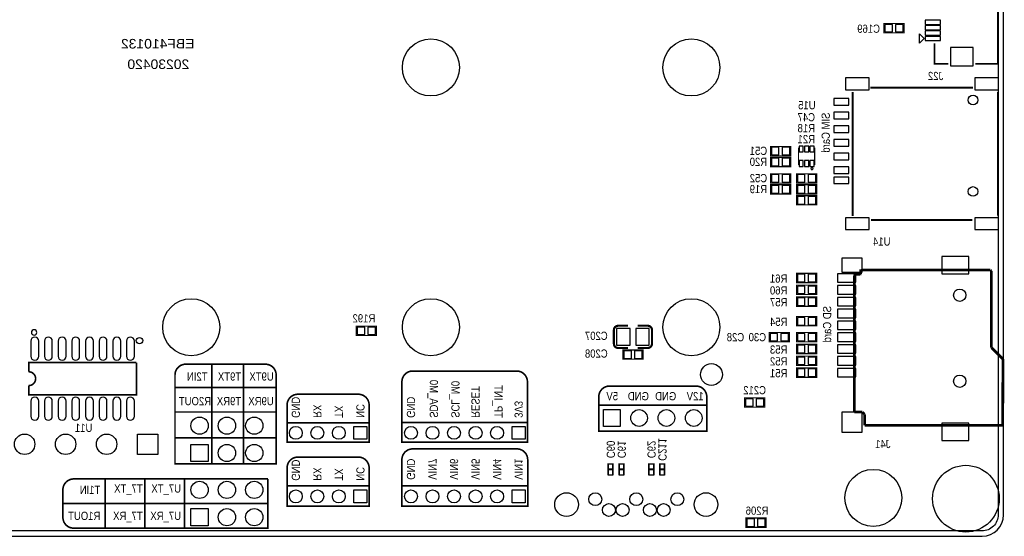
# Model space of a CAD drawing. Extents: x 0 to 158, y 0 to 95.
# Tile 3 of 5: x 67 to 158, y 0 to 48. Entities that reach past the tile are written whole.
import ezdxf
from ezdxf.enums import TextEntityAlignment as Align

# ---------------------------------------------------------------- set-up
doc = ezdxf.new("R2010")
doc.units = 0
doc.header["$MEASUREMENT"] = 0
for name, color, linetype in [('BG_OUTLINE', 12, 'CONTINUOUS'), ('BG_SILKSCREEN_BOTTOM', 150, 'CONTINUOUS'), ('PG_SILKSCREEN_BOTTOM', 150, 'CONTINUOUS'), ('PIN_SOLDERMASK_BOTTOM', 27, 'CONTINUOUS'), ('RD_SILKSCREEN_BOTTOM', 150, 'CONTINUOUS'), ('RKI_ALL', 2, 'CONTINUOUS')]:
    doc.layers.add(name, color=color, linetype=linetype)

msp = doc.modelspace()

# ---------------------------------------------------------------- linework, layer by layer
at = {"layer": 'BG_OUTLINE'}
msp.add_lwpolyline([(1.999996, 0), (155.999993, 0, 0.414213), (157.999989, 1.999996), (157.999989, 92.999992, 0.414215), (155.999993, 94.999988), (1.999996, 94.999988, 0.414214), (0, 92.999992), (0, 1.999996, 0.414212), (1.999996, 0)], format="xyb", dxfattribs=at)
at = {"layer": 'BG_SILKSCREEN_BOTTOM', "const_width": 0.1524}
for points in [[(84.455, 16.002), (82.025998, 16.002, 0.414214), (81.026, 15.002002), (81.026, 6.731), (90.424, 6.731), (90.424, 15.002002, 0.414214), (89.424002, 16.002), (87.376, 16.002), (87.376, 6.731)], [(113.7666, 10.5918), (113.7666, 14.367002, 0.414214), (112.766602, 15.367), (103.107998, 15.367, 0.414214), (102.108, 14.367002), (102.108, 10.5918), (113.7666, 10.5918), (113.7666, 8.763), (102.108, 8.763), (102.108, 10.668)], [(129.429002, 13.97), (121.395998, 13.97, 0.414214), (120.396, 12.970002), (120.396, 9.779), (130.429, 9.779), (130.429, 12.970002, 0.414214), (129.429002, 13.97)], [(99.06, 10.541), (91.44, 10.541), (91.44, 12.208002, -0.414214), (92.439998, 13.208), (98.060002, 13.208, -0.414214), (99.06, 12.208002), (99.06, 8.763), (91.44, 8.763), (91.44, 10.541)], [(99.06, 4.699), (91.44, 4.699), (91.44, 6.366002, -0.414214), (92.439998, 7.366), (98.060002, 7.366, -0.414214), (99.06, 6.366002), (99.06, 2.794), (91.44, 2.794), (91.44, 4.699)], [(113.792, 4.699), (113.792, 7.128002, 0.414214), (112.792002, 8.128), (103.107998, 8.128, 0.414214), (102.108, 7.128002), (102.108, 4.699), (113.792, 4.699), (113.792, 2.794), (102.108, 2.794), (102.108, 4.699)], [(89.662, 5.334), (71.611998, 5.334, 0.414214), (70.612, 4.334002), (70.612, 1.761998, 0.414214), (71.611998, 0.762), (89.662, 0.762), (89.662, 5.334)]]:
    msp.add_lwpolyline(points, format="xyb", dxfattribs=at)
for points in [[(84.455, 6.731), (84.455, 16.002), (87.376, 16.002)], [(81.026, 13.843), (90.424, 13.843)], [(130.429, 12.192), (120.396, 12.192)], [(81.026, 11.557), (90.424, 11.557)], [(81.026, 9.144), (90.424, 9.144)], [(74.549, 5.334), (74.549, 0.762)], [(78.232, 0.762), (78.232, 5.334)], [(81.915, 5.334), (81.915, 0.762)], [(89.662, 3.048), (70.612, 3.048)]]:
    msp.add_lwpolyline(points, dxfattribs=at)
at = {"layer": 'PG_SILKSCREEN_BOTTOM'}
for points, const_width in [([(155.380004, 43.931002), (157.48, 43.931002), (157.48, 60.13102), (155.380004, 60.13102)], 0.150012), ([(148.7678, 47.6758), (146.8882, 47.6758), (146.8882, 46.8122), (148.7678, 46.8122), (148.7678, 47.6758)], 0.1016), ([(152.880009, 43.931002), (151.580012, 43.931002), (151.580012, 45.831023)], 0.150012), ([(143.980002, 29.775607), (143.980002, 41.315589)], 0.2), ([(145.632678, 41.704997), (155.147696, 41.704997)], 0.2), ([(157.48, 41.309112), (157.48, 35.56)], 0.2), ([(138.2268, 36.2458), (136.3472, 36.2458), (136.3472, 35.3822), (138.2268, 35.3822), (138.2268, 36.2458)], 0.1016), ([(138.945772, 36.144606), (138.945772, 34.522181)], 0.1), ([(140.454177, 36.133684), (140.454177, 34.511285)], 0.1), ([(136.3472, 34.3662), (138.2268, 34.3662), (138.2268, 35.2298), (136.3472, 35.2298), (136.3472, 34.3662)], 0.1016), ([(157.48, 35.56), (157.48, 29.810888)], 0.2), ([(138.2268, 33.7058), (136.3472, 33.7058), (136.3472, 32.8422), (138.2268, 32.8422), (138.2268, 33.7058)], 0.1016), ([(140.6398, 33.7058), (138.7602, 33.7058), (138.7602, 32.8422), (140.6398, 32.8422), (140.6398, 33.7058)], 0.1016), ([(136.3472, 31.8262), (138.2268, 31.8262), (138.2268, 32.6898), (136.3472, 32.6898), (136.3472, 31.8262)], 0.1016), ([(138.7602, 31.8262), (140.6398, 31.8262), (140.6398, 32.6898), (138.7602, 32.6898), (138.7602, 31.8262)], 0.1016), ([(138.7602, 30.8102), (140.6398, 30.8102), (140.6398, 31.6738), (138.7602, 31.6738), (138.7602, 30.8102)], 0.1016), ([(155.095296, 29.415003), (145.691479, 29.415003)], 0.2), ([(144.73555, 24.808688), (144.78635, 24.757888)], 0.254), ([(144.73555, 24.402288), (144.73555, 24.808688)], 0.254), ([(144.78635, 24.757888), (156.77515, 24.757888)], 0.254), ([(156.77515, 24.757888), (156.87675, 24.656288)], 0.254), ([(156.87675, 24.656288), (156.87675, 17.544288)], 0.254), ([(138.7602, 23.583392), (140.6398, 23.583392), (140.6398, 24.446992), (138.7602, 24.446992), (138.7602, 23.583392)], 0.1016), ([(144.12595, 24.249888), (144.22755, 24.351488)], 0.254), ([(144.12595, 11.549888), (144.12595, 24.249888)], 0.254), ([(144.22755, 24.351488), (144.68475, 24.351488)], 0.254), ([(144.68475, 24.351488), (144.73555, 24.402288)], 0.254), ([(138.7602, 22.483293), (140.6398, 22.483293), (140.6398, 23.346893), (138.7602, 23.346893), (138.7602, 22.483293)], 0.1016), ([(138.7602, 21.383193), (140.6398, 21.383193), (140.6398, 22.246793), (138.7602, 22.246793), (138.7602, 21.383193)], 0.1016), ([(138.7602, 19.564401), (140.6398, 19.564401), (140.6398, 20.428001), (138.7602, 20.428001), (138.7602, 19.564401)], 0.1016), ([(99.7458, 19.5326), (97.8662, 19.5326), (97.8662, 18.669), (99.7458, 18.669), (99.7458, 19.5326)], 0.1016), ([(122.200924, 19.57705), (123.120912, 19.57705)], 0.199898), ([(136.2202, 18.083301), (138.0998, 18.083301), (138.0998, 18.946901), (136.2202, 18.946901), (136.2202, 18.083301)], 0.1016), ([(140.6398, 18.946901), (138.7602, 18.946901), (138.7602, 18.083301), (140.6398, 18.083301), (140.6398, 18.946901)], 0.1016), ([(124.941076, 17.50695), (124.021088, 17.50695)], 0.199898), ([(138.7602, 16.983202), (140.6398, 16.983202), (140.6398, 17.846802), (138.7602, 17.846802), (138.7602, 16.983202)], 0.1016), ([(156.87675, 17.544288), (157.94355, 16.477488)], 0.254), ([(124.5108, 17.3228), (122.6312, 17.3228), (122.6312, 16.4592), (124.5108, 16.4592), (124.5108, 17.3228)], 0.1016), ([(138.7602, 15.883407), (140.6398, 15.883407), (140.6398, 16.747007), (138.7602, 16.747007), (138.7602, 15.883407)], 0.1016), ([(157.94355, 16.477488), (157.923992, 10.330688)], 0.254), ([(67.44081, 15.655798), (67.44081, 16.155797), (77.44079, 16.155797)], 0.150012), ([(138.7602, 14.783308), (140.6398, 14.783308), (140.6398, 15.646908), (138.7602, 15.646908), (138.7602, 14.783308)], 0.1016), ([(135.8138, 12.8778), (133.9342, 12.8778), (133.9342, 12.0142), (135.8138, 12.0142), (135.8138, 12.8778)], 0.1016), ([(144.88795, 11.549888), (144.12595, 11.549888)], 0.254), ([(145.09115, 11.346688), (144.88795, 11.549888)], 0.254), ([(145.09115, 10.330688), (145.09115, 11.346688)], 0.254), ([(157.923992, 10.330688), (145.09115, 10.330688)], 0.254), ([(121.7422, 6.731), (121.7422, 5.715), (121.2342, 5.715), (121.2342, 6.731), (121.7422, 6.731)], 0.1016), ([(122.7582, 6.731), (122.7582, 5.715), (122.2502, 5.715), (122.2502, 6.731), (122.7582, 6.731)], 0.1016), ([(125.5268, 6.731), (125.5268, 5.715), (125.0188, 5.715), (125.0188, 6.731), (125.5268, 6.731)], 0.1016), ([(126.5428, 6.731), (126.5428, 5.715), (126.0348, 5.715), (126.0348, 6.731), (126.5428, 6.731)], 0.1016), ([(135.9408, 1.7018), (134.0612, 1.7018), (134.0612, 0.8382), (135.9408, 0.8382), (135.9408, 1.7018)], 0.1016)]:
    msp.add_lwpolyline(points, dxfattribs=dict(at, const_width=const_width))
msp.add_lwpolyline([(150.180015, 45.832014), (150.180015, 46.730006), (150.62901, 46.28101)], close=True, dxfattribs=at)
msp.add_lwpolyline([(150.180015, 45.832014), (150.180015, 46.730006), (150.62901, 46.28101)], close=True, dxfattribs=at)
for points in [[(140.298881, 34.182583, 1), (140.098884, 34.182604, 1)], [(68.190796, 18.955791, 1), (67.690804, 18.955809, 1)]]:
    msp.add_lwpolyline(points, format="xyb", close=True, dxfattribs=at)
for points, const_width in [([(121.801128, 17.907), (121.800874, 19.177, -0.414214), (122.200924, 19.57705)], 0.199898), ([(124.021088, 19.57705), (124.941076, 19.57705, -0.414214), (125.341126, 19.177)], 0.199898), ([(125.341126, 19.177), (125.341126, 17.907, -0.414214), (124.941076, 17.50695)], 0.199898), ([(123.120912, 17.50695), (122.200924, 17.50695, -0.4144), (121.801128, 17.907)], 0.199898), ([(77.44079, 16.155797), (77.44079, 13.155803), (67.44081, 13.155803), (67.44081, 14.015695, 0.999984), (67.44081, 15.295905), (67.44081, 15.655798)], 0.150012)]:
    msp.add_lwpolyline(points, format="xyb", dxfattribs=dict(at, const_width=const_width))
at = {"layer": 'PIN_SOLDERMASK_BOTTOM'}
for points in [[(147.678623, 46.893505), (147.678623, 47.594495), (146.977633, 47.594495), (146.977633, 46.893505)], [(148.678367, 46.893505), (148.678367, 47.594495), (147.977377, 47.594495), (147.977377, 46.893505)], [(150.72901, 47.581007), (152.129007, 47.581007), (152.129007, 47.981006), (150.72901, 47.981006)], [(150.72901, 47.081008), (152.129007, 47.081008), (152.129007, 47.481007), (150.72901, 47.481007)], [(150.72901, 46.581009), (152.129007, 46.581009), (152.129007, 46.981008), (150.72901, 46.981008)], [(150.72901, 46.08101), (152.129007, 46.08101), (152.129007, 46.481009), (150.72901, 46.481009)], [(153.080961, 43.731015), (155.181059, 43.731015), (155.181059, 45.431011), (153.080961, 45.431011)], [(145.519978, 42.610011), (143.319983, 42.610011), (143.319983, 41.510013), (145.519978, 41.510013)], [(157.51998, 42.610011), (155.319984, 42.610011), (155.319984, 41.510013), (157.51998, 41.510013)], [(143.639997, 40.689987), (142.24, 40.689987), (142.24, 40.089988), (143.639997, 40.089988)], [(143.639997, 39.419987), (142.24, 39.419987), (142.24, 38.819988), (143.639997, 38.819988)], [(143.639997, 38.149987), (142.24, 38.149987), (142.24, 37.549988), (143.639997, 37.549988)], [(143.639997, 36.879987), (142.24, 36.879987), (142.24, 36.279988), (143.639997, 36.279988)], [(137.137623, 35.463505), (137.137623, 36.164495), (136.436633, 36.164495), (136.436633, 35.463505)], [(138.137367, 35.463505), (138.137367, 36.164495), (137.436377, 36.164495), (137.436377, 35.463505)], [(139.398883, 35.732593), (139.398883, 36.282605), (138.998884, 36.282605), (138.998884, 35.732593)], [(139.898882, 35.732593), (139.898882, 36.282605), (139.498883, 36.282605), (139.498883, 35.732593)], [(140.398881, 35.732593), (140.398881, 36.282605), (139.998882, 36.282605), (139.998882, 35.732593)], [(136.436633, 35.148495), (136.436633, 34.447505), (137.137623, 34.447505), (137.137623, 35.148495)], [(137.436377, 35.148495), (137.436377, 34.447505), (138.137367, 34.447505), (138.137367, 35.148495)], [(139.398883, 34.382583), (139.398883, 34.932595), (138.998884, 34.932595), (138.998884, 34.382583)], [(139.898882, 34.382583), (139.898882, 34.932595), (139.498883, 34.932595), (139.498883, 34.382583)], [(140.398881, 34.382583), (140.398881, 34.932595), (139.998882, 34.932595), (139.998882, 34.382583)], [(143.639997, 35.609987), (142.24, 35.609987), (142.24, 35.009988), (143.639997, 35.009988)], [(143.639997, 34.339987), (142.24, 34.339987), (142.24, 33.739988), (143.639997, 33.739988)], [(137.137623, 32.923505), (137.137623, 33.624495), (136.436633, 33.624495), (136.436633, 32.923505)], [(138.137367, 32.923505), (138.137367, 33.624495), (137.436377, 33.624495), (137.436377, 32.923505)], [(139.550623, 32.923505), (139.550623, 33.624495), (138.849633, 33.624495), (138.849633, 32.923505)], [(140.550367, 32.923505), (140.550367, 33.624495), (139.849377, 33.624495), (139.849377, 32.923505)], [(143.639997, 33.390002), (142.24, 33.390002), (142.24, 32.790003), (143.639997, 32.790003)], [(136.436633, 32.608495), (136.436633, 31.907505), (137.137623, 31.907505), (137.137623, 32.608495)], [(137.436377, 32.608495), (137.436377, 31.907505), (138.137367, 31.907505), (138.137367, 32.608495)], [(138.849633, 32.608495), (138.849633, 31.907505), (139.550623, 31.907505), (139.550623, 32.608495)], [(139.849377, 32.608495), (139.849377, 31.907505), (140.550367, 31.907505), (140.550367, 32.608495)], [(138.849633, 31.592495), (138.849633, 30.891505), (139.550623, 30.891505), (139.550623, 31.592495)], [(139.849377, 31.592495), (139.849377, 30.891505), (140.550367, 30.891505), (140.550367, 31.592495)], [(145.519978, 29.609986), (143.319983, 29.609986), (143.319983, 28.509989), (145.519978, 28.509989)], [(157.51998, 29.609986), (155.319984, 29.609986), (155.319984, 28.509989), (157.51998, 28.509989)], [(144.863058, 25.865074), (142.984982, 25.865074), (142.984982, 24.565102), (144.863058, 24.565102)], [(154.780488, 26.027126), (152.267412, 26.027126), (152.267412, 24.40305), (154.780488, 24.40305)], [(138.849633, 24.365687), (138.849633, 23.664697), (139.550623, 23.664697), (139.550623, 24.365687)], [(139.849377, 24.365687), (139.849377, 23.664697), (140.550367, 23.664697), (140.550367, 24.365687)], [(144.273905, 24.415242), (142.573883, 24.415242), (142.573883, 23.615142), (144.273905, 23.615142)], [(138.849633, 23.265587), (138.849633, 22.564598), (139.550623, 22.564598), (139.550623, 23.265587)], [(139.849377, 23.265587), (139.849377, 22.564598), (140.550367, 22.564598), (140.550367, 23.265587)], [(144.273905, 23.315168), (142.573883, 23.315168), (142.573883, 22.515068), (144.273905, 22.515068)], [(138.849633, 22.165488), (138.849633, 21.464499), (139.550623, 21.464499), (139.550623, 22.165488)], [(139.849377, 22.165488), (139.849377, 21.464499), (140.550367, 21.464499), (140.550367, 22.165488)], [(144.273905, 22.215094), (142.573883, 22.215094), (142.573883, 21.414994), (144.273905, 21.414994)], [(144.273905, 21.11502), (142.573883, 21.11502), (142.573883, 20.31492), (144.273905, 20.31492)], [(138.849633, 20.346695), (138.849633, 19.645706), (139.550623, 19.645706), (139.550623, 20.346695)], [(139.849377, 20.346695), (139.849377, 19.645706), (140.550367, 19.645706), (140.550367, 20.346695)], [(98.656623, 18.750305), (98.656623, 19.451295), (97.955633, 19.451295), (97.955633, 18.750305)], [(99.656367, 18.750305), (99.656367, 19.451295), (98.955377, 19.451295), (98.955377, 18.750305)], [(123.311031, 17.757013), (123.311031, 19.326987), (122.050937, 19.326987), (122.050937, 17.757013)], [(125.091063, 17.757013), (125.091063, 19.326987), (123.830969, 19.326987), (123.830969, 17.757013)], [(144.273905, 20.0152), (142.573883, 20.0152), (142.573883, 19.2151), (144.273905, 19.2151)], [(136.309633, 18.865596), (136.309633, 18.164607), (137.010623, 18.164607), (137.010623, 18.865596)], [(137.309377, 18.865596), (137.309377, 18.164607), (138.010367, 18.164607), (138.010367, 18.865596)], [(139.550623, 18.164607), (139.550623, 18.865596), (138.849633, 18.865596), (138.849633, 18.164607)], [(140.550367, 18.164607), (140.550367, 18.865596), (139.849377, 18.865596), (139.849377, 18.164607)], [(144.273905, 18.915126), (142.573883, 18.915126), (142.573883, 18.115026), (144.273905, 18.115026)], [(138.849633, 17.765497), (138.849633, 17.064507), (139.550623, 17.064507), (139.550623, 17.765497)], [(139.849377, 17.765497), (139.849377, 17.064507), (140.550367, 17.064507), (140.550367, 17.765497)], [(144.273905, 17.815052), (142.573883, 17.815052), (142.573883, 17.014952), (144.273905, 17.014952)], [(123.421623, 16.540505), (123.421623, 17.241495), (122.720633, 17.241495), (122.720633, 16.540505)], [(124.421367, 16.540505), (124.421367, 17.241495), (123.720377, 17.241495), (123.720377, 16.540505)], [(138.849633, 16.665702), (138.849633, 15.964713), (139.550623, 15.964713), (139.550623, 16.665702)], [(139.849377, 16.665702), (139.849377, 15.964713), (140.550367, 15.964713), (140.550367, 16.665702)], [(144.273905, 16.715232), (142.573883, 16.715232), (142.573883, 15.915132), (144.273905, 15.915132)], [(138.849633, 15.565603), (138.849633, 14.864613), (139.550623, 14.864613), (139.550623, 15.565603)], [(139.849377, 15.565603), (139.849377, 14.864613), (140.550367, 14.864613), (140.550367, 15.565603)], [(144.273905, 15.615158), (142.573883, 15.615158), (142.573883, 14.815058), (144.273905, 14.815058)], [(134.724623, 12.095505), (134.724623, 12.796495), (134.023633, 12.796495), (134.023633, 12.095505)], [(135.724367, 12.095505), (135.724367, 12.796495), (135.023377, 12.796495), (135.023377, 12.095505)], [(120.825006, 10.224999), (120.825006, 11.775008), (122.375016, 11.775008), (122.375016, 10.224999)], [(144.863058, 11.554206), (142.984982, 11.554206), (142.984982, 9.67613), (144.863058, 9.67613)], [(98.849993, 10.216998), (98.849993, 9.017), (97.649995, 9.017), (97.649995, 10.216998)], [(113.549963, 10.217023), (113.549963, 9.017025), (112.349966, 9.017025), (112.349966, 10.217023)], [(154.780488, 10.52703), (152.267412, 10.52703), (152.267412, 8.902954), (154.780488, 8.902954)], [(79.435973, 9.507918), (79.435973, 7.607922), (77.535976, 7.607922), (77.535976, 9.507918)], [(82.511138, 6.946138), (82.511138, 8.547862), (84.112862, 8.547862), (84.112862, 6.946138)], [(121.713244, 6.723126), (121.263156, 6.723126), (121.263156, 6.273038), (121.713244, 6.273038)], [(122.729244, 6.723126), (122.279156, 6.723126), (122.279156, 6.273038), (122.729244, 6.273038)], [(125.497844, 6.723126), (125.047756, 6.723126), (125.047756, 6.273038), (125.497844, 6.273038)], [(126.513844, 6.723126), (126.063756, 6.723126), (126.063756, 6.273038), (126.513844, 6.273038)], [(121.713244, 6.172962), (121.263156, 6.172962), (121.263156, 5.722874), (121.713244, 5.722874)], [(122.729244, 6.172962), (122.279156, 6.172962), (122.279156, 5.722874), (122.729244, 5.722874)], [(125.497844, 6.172962), (125.047756, 6.172962), (125.047756, 5.722874), (125.497844, 5.722874)], [(126.513844, 6.172962), (126.063756, 6.172962), (126.063756, 5.722874), (126.513844, 5.722874)], [(98.849993, 4.307891), (98.849993, 3.107893), (97.649995, 3.107893), (97.649995, 4.307891)], [(113.549963, 4.307891), (113.549963, 3.107893), (112.349966, 3.107893), (112.349966, 4.307891)], [(82.510147, 0.977138), (82.510147, 2.578862), (84.111871, 2.578862), (84.111871, 0.977138)], [(134.851623, 0.919505), (134.851623, 1.620495), (134.150633, 1.620495), (134.150633, 0.919505)], [(135.851367, 0.919505), (135.851367, 1.620495), (135.150377, 1.620495), (135.150377, 0.919505)]]:
    msp.add_lwpolyline(points, close=True, dxfattribs=at)
for points in [[(68.369205, 16.733495), (68.369205, 18.155895, 1), (67.632605, 18.155895), (67.632605, 16.733495, 1)], [(69.628995, 16.733495), (69.628995, 18.155895, 1), (68.892395, 18.155895), (68.892395, 16.733495, 1)], [(70.909205, 16.733495), (70.909205, 18.155895, 1), (70.172605, 18.155895), (70.172605, 16.733495, 1)], [(72.168995, 16.733495), (72.168995, 18.155895, 1), (71.432395, 18.155895), (71.432395, 16.733495, 1)], [(73.449205, 16.733495), (73.449205, 18.155895, 1), (72.712605, 18.155895), (72.712605, 16.733495, 1)], [(74.708995, 16.733495), (74.708995, 18.155895, 1), (73.972395, 18.155895), (73.972395, 16.733495, 1)], [(75.989205, 16.733495), (75.989205, 18.155895, 1), (75.252605, 18.155895), (75.252605, 16.733495, 1)], [(77.248995, 16.733495), (77.248995, 18.155895, 1), (76.512395, 18.155895), (76.512395, 16.733495, 1)], [(68.369205, 11.155705), (68.369205, 12.578105, 1), (67.632605, 12.578105), (67.632605, 11.155705, 1)], [(69.628995, 11.155705), (69.628995, 12.578105, 1), (68.892395, 12.578105), (68.892395, 11.155705, 1)], [(70.909205, 11.155705), (70.909205, 12.578105, 1), (70.172605, 12.578105), (70.172605, 11.155705, 1)], [(72.168995, 11.155705), (72.168995, 12.578105, 1), (71.432395, 12.578105), (71.432395, 11.155705, 1)], [(73.449205, 11.155705), (73.449205, 12.578105, 1), (72.712605, 12.578105), (72.712605, 11.155705, 1)], [(74.708995, 11.155705), (74.708995, 12.578105, 1), (73.972395, 12.578105), (73.972395, 11.155705, 1)], [(75.989205, 11.155705), (75.989205, 12.578105, 1), (75.252605, 12.578105), (75.252605, 11.155705, 1)], [(77.248995, 11.155705), (77.248995, 12.578105, 1), (76.512395, 12.578105), (76.512395, 11.155705, 1)]]:
    msp.add_lwpolyline(points, format="xyb", close=True, dxfattribs=at)
for centre, radius in [((104.799689, 43.589905), 2.649995), ((128.999793, 43.589905), 2.649995), ((155.169997, 40.55999), 0.449999), ((155.169997, 32.060007), 0.449999), ((153.924, 22.414992), 0.5715), ((82.533998, 19.43989), 2.649995), ((104.799689, 19.43989), 2.649995), ((128.999793, 19.43989), 2.649995), ((77.734008, 18.18988), 0.299999), ((130.8608, 15.0368), 1.016), ((153.924, 14.415008), 0.5715), ((83.312, 10.287), 0.800862), ((85.852, 10.287), 0.800862), ((88.392, 10.287), 0.800862), ((124.140011, 11.000003), 0.775005), ((126.680011, 11.000003), 0.775005), ((129.220011, 11.000003), 0.775005), ((92.250006, 9.616999), 0.599999), ((94.250002, 9.616999), 0.599999), ((96.249998, 9.616999), 0.599999), ((102.949985, 9.617024), 0.599999), ((104.949981, 9.617024), 0.599999), ((106.949977, 9.617024), 0.599999), ((108.949973, 9.617024), 0.599999), ((110.949969, 9.617024), 0.599999), ((67.055975, 8.55792), 0.949998), ((70.865975, 8.55792), 0.949998), ((74.675975, 8.55792), 0.949998), ((85.852, 7.747), 0.800862), ((88.392, 7.747), 0.800862), ((154.499996, 3.499993), 3.099994), ((145.899988, 3.574999), 2.649995), ((83.311009, 4.318), 0.800862), ((85.851009, 4.318), 0.800862), ((88.391009, 4.318), 0.800862), ((92.250006, 3.707892), 0.599999), ((94.250002, 3.707892), 0.599999), ((96.249998, 3.707892), 0.599999), ((102.949985, 3.707892), 0.599999), ((104.949981, 3.707892), 0.599999), ((106.949977, 3.707892), 0.599999), ((108.949973, 3.707892), 0.599999), ((110.949969, 3.707892), 0.599999), ((117.400019, 2.949981), 1.099998), ((120.070016, 3.44998), 0.599999), ((123.880016, 3.44998), 0.599999), ((127.690016, 3.44998), 0.599999), ((130.360014, 2.949981), 1.099998), ((121.340016, 2.449982), 0.599999), ((122.610016, 2.449982), 0.599999), ((125.150016, 2.449982), 0.599999), ((126.420016, 2.449982), 0.599999), ((85.851009, 1.778), 0.800862), ((88.391009, 1.778), 0.800862)]:
    msp.add_circle(centre, radius, dxfattribs=at)
at = {"layer": 'RKI_ALL'}
msp.add_lwpolyline([(155.999993, 0.499999), (1.999996, 0.499999, -0.414212), (0.499999, 1.999996), (0.499999, 92.999992, -0.414214), (1.999996, 94.499989), (155.999993, 94.499989, -0.414215), (157.49999, 92.999992), (157.49999, 1.999996, -0.414214)], format="xyb", close=True, dxfattribs=at)

# ---------------------------------------------------------------- texts
at = {"layer": 'BG_SILKSCREEN_BOTTOM', "text_generation_flag": 2}
for s, height, width, p in [('EBF410132', 0.889, 1.085714, (82.8294, 45.3517)), ('20230420', 0.889, 1.085714, (82.3468, 43.4467)), ('T2IN', 0.762, 0.866667, (84.0486, 14.478)), ('T9TX', 0.762, 0.866667, (87.1728, 14.478)), ('U9TX', 0.762, 0.866667, (90.1954, 14.478)), ('R2OUT', 0.762, 0.866667, (84.3788, 12.192)), ('T9RX', 0.762, 0.866667, (87.1728, 12.192)), ('U9RX', 0.762, 0.866667, (90.1954, 12.192)), ('5V', 0.762, 0.866667, (122.184211, 12.651003)), ('GND', 0.762, 0.866667, (125.054411, 12.651003)), ('GND', 0.762, 0.866667, (127.594411, 12.651003)), ('12V', 0.762, 0.866667, (130.134411, 12.651003)), ('T1IN', 0.762, 0.866667, (74.0918, 3.937)), ('T7_TX', 0.762, 0.866667, (78.027809, 4.064)), ('U7_TX', 0.762, 0.866667, (81.583809, 4.064)), ('R1OUT', 0.762, 0.866667, (74.0918, 1.524)), ('T7_RX', 0.762, 0.866667, (78.027809, 1.524)), ('U7_RX', 0.762, 0.866667, (81.583809, 1.524))]:
    msp.add_text(s, height=height, dxfattribs=dict(at, width=width)).set_placement(p)
at = {"layer": 'BG_SILKSCREEN_BOTTOM', "text_generation_flag": 2, "width": 0.866667}
for s, rotation, p in [('SIM Card', 90, (141.859, 39.3954)), ('SD Card', 90, (141.986, 21.4122)), ('SDA_M0', 270, (104.695981, 11.014024)), ('SCL_M0', 270, (106.695977, 11.014024)), ('TP_INT', 270, (110.695969, 11.014024)), ('GND', 270, (91.869006, 11.014024)), ('GND', 270, (102.568985, 11.014024)), ('RESET', 270, (108.568973, 11.014024)), ('RX', 270, (93.869002, 11.014024)), ('TX', 270, (95.868998, 11.014024)), ('NC', 270, (97.868994, 11.014024)), ('3V3', 270, (112.568965, 11.014024)), ('GND', 270, (91.869006, 5.172024)), ('GND', 270, (102.568985, 5.257292)), ('VIN7', 270, (104.568981, 5.257292)), ('VIN6', 270, (106.568977, 5.257292)), ('VIN5', 270, (108.568973, 5.257292)), ('VIN4', 270, (110.568969, 5.257292)), ('VIN1', 270, (112.568965, 5.257292)), ('RX', 270, (93.869002, 5.172024)), ('TX', 270, (95.868998, 5.172024)), ('NC', 270, (97.868994, 5.172024))]:
    msp.add_text(s, height=0.762, rotation=rotation, dxfattribs=at).set_placement(p)
at = {"layer": 'RD_SILKSCREEN_BOTTOM', "text_generation_flag": 2, "width": 0.866667}
for s, p in [('C169', (145.4658, 46.8122)), ('J22', (151.6888, 42.418)), ('C47', (139.6746, 38.5826)), ('R18', (139.6746, 37.5666)), ('R21', (139.6746, 36.5506)), ('C51', (135.2296, 35.4584)), ('R20', (135.2296, 34.4424)), ('C52', (135.2296, 32.9184)), ('R19', (135.2296, 31.9024)), ('U14', (146.685, 27.0256)), ('R61', (137.1092, 23.583392)), ('R60', (137.1092, 22.483293)), ('R57', (137.1092, 21.383193)), ('R192', (98.5774, 19.8882)), ('R54', (137.1092, 19.564401)), ('C207', (120.1674, 18.2626)), ('C28', (133.096, 18.134101)), ('C30', (135.128, 18.134101)), ('C208', (120.1674, 16.6116)), ('R53', (137.1092, 16.983202)), ('R52', (137.1092, 15.883407)), ('R51', (137.1092, 14.783308)), ('C212', (134.874, 13.208)), ('U11', (72.5424, 9.7028)), ('J41', (146.7866, 8.2042)), ('R206', (135.1026, 2.0066))]:
    msp.add_text(s, height=0.762, dxfattribs=at).set_placement(p, align=Align.CENTER)
msp.add_text('U15', height=0.762, dxfattribs=at).set_placement((140.5382, 39.7002))
for s, p in [('C60', (121.1326, 8.078114)), ('C61', (122.1486, 8.078114)), ('C62', (124.9172, 8.078114)), ('C211', (125.9332, 8.078114))]:
    msp.add_text(s, height=0.762, rotation=270, dxfattribs=at).set_placement(p, align=Align.CENTER)

doc.saveas('drawing.dxf')
